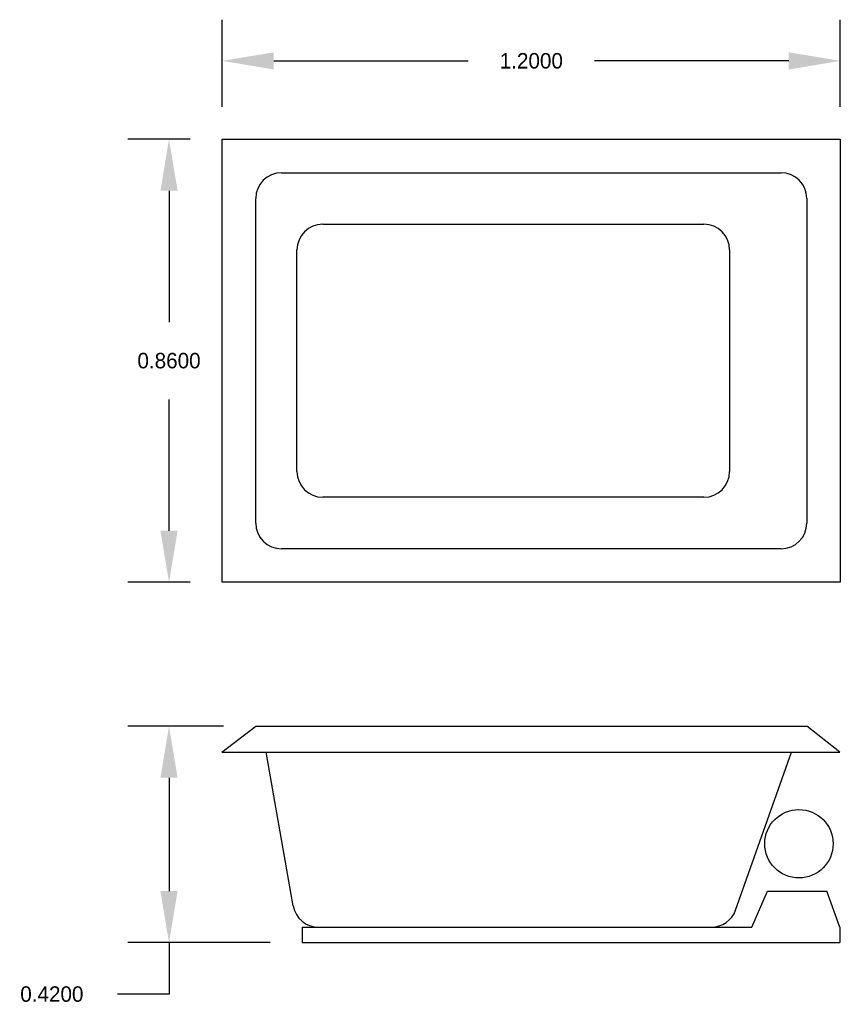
# Model space of a CAD drawing. Extents: x 6.82 to 8.42, y 14.6 to 16.51.
import ezdxf

# ---------------------------------------------------------------- set-up
doc = ezdxf.new("R2010")
doc.units = 0
doc.header["$MEASUREMENT"] = 0
doc.layers.get('0').update_dxf_attribs({"linetype": 'CONTINUOUS'})
doc.layers.get('DEFPOINTS').update_dxf_attribs({"linetype": 'CONTINUOUS'})
doc.dimstyles.get("Standard").update_dxf_attribs({"dimtxt": 0.18, "dimasz": 0.18, "dimexe": 0.18, "dimexo": 0.0625, "dimgap": 0.09, "dimtad": 0, "dimtih": 1, "dimtoh": 1, "dimdec": 4, "dimzin": 0, "dimdsep": 46, "dimtxsty": 'Standard', "dimcen": 0.09, "dimadec": 0, "dimazin": 0, "dimtfac": 1, "dimtdec": 4, "dimtofl": 0, "dimtmove": 0, "dimatfit": 3, "dimfxl": 0, "dimtolj": 1, "dimtzin": 0, "dimarcsym": 0})

# ---------------------------------------------------------------- blocks, each defined once
blk = doc.blocks.new('*D1')
at = {"color": 0, "linetype": 'ByBlock'}
for p, q in [((7.1542, 16.2792), (7.0332, 16.2792)), ((7.1132, 16.1792), (7.1132, 15.9242)), ((7.1132, 15.5192), (7.1132, 15.7742)), ((7.1542, 15.4192), (7.0332, 15.4192))]:
    blk.add_line(p, q, dxfattribs=at)
for points in [[(7.0965, 16.1792), (7.1299, 16.1792), (7.1132, 16.2792)], [(7.0965, 15.5192), (7.1299, 15.5192), (7.1132, 15.4192)]]:
    blk.add_solid(points, dxfattribs=at)
at = {"layer": 'DEFPOINTS', "color": 0, "linetype": 'ByBlock'}
for p in [(7.2167, 16.2792), (7.1132, 15.4192), (7.2167, 15.4192)]:
    blk.add_point(p, dxfattribs=at)
at = {"color": 0, "linetype": 'ByBlock', "insert": (7.1132, 15.8492), "char_height": 0.03, "attachment_point": 5}
blk.add_mtext('\\A1;0.8600', dxfattribs=at)
blk = doc.blocks.new('*D2')
at = {"color": 0, "linetype": 'ByBlock'}
for p, q in [((7.2192, 15.1396), (7.0332, 15.1396)), ((7.1132, 15.0396), (7.1132, 14.8196)), ((7.3093, 14.7196), (7.0332, 14.7196)), ((7.1132, 14.7196), (7.1132, 14.6196)), ((7.1132, 14.6196), (7.0132, 14.6196))]:
    blk.add_line(p, q, dxfattribs=at)
for points in [[(7.0965, 15.0396), (7.1299, 15.0396), (7.1132, 15.1396)], [(7.0965, 14.8196), (7.1299, 14.8196), (7.1132, 14.7196)]]:
    blk.add_solid(points, dxfattribs=at)
at = {"layer": 'DEFPOINTS', "color": 0, "linetype": 'ByBlock'}
for p in [(7.2817, 15.1396), (7.1132, 14.7196), (7.3718, 14.7196)]:
    blk.add_point(p, dxfattribs=at)
at = {"color": 0, "linetype": 'ByBlock', "insert": (6.8857, 14.6196), "char_height": 0.03, "attachment_point": 5}
blk.add_mtext('\\A1;0.4200', dxfattribs=at)
blk = doc.blocks.new('*D0')
at = {"color": 0, "linetype": 'ByBlock'}
for p, q in [((7.2167, 16.3417), (7.2167, 16.5112)), ((8.4167, 16.3417), (8.4167, 16.5112)), ((7.3167, 16.4312), (7.6942, 16.4312)), ((8.3167, 16.4312), (7.9392, 16.4312))]:
    blk.add_line(p, q, dxfattribs=at)
for points in [[(7.3167, 16.4478), (7.3167, 16.4145), (7.2167, 16.4312)], [(8.3167, 16.4478), (8.3167, 16.4145), (8.4167, 16.4312)]]:
    blk.add_solid(points, dxfattribs=at)
at = {"layer": 'DEFPOINTS', "color": 0, "linetype": 'ByBlock'}
for p in [(8.4167, 16.4312), (7.2167, 16.2792), (8.4167, 16.2792)]:
    blk.add_point(p, dxfattribs=at)
at = {"color": 0, "linetype": 'ByBlock', "insert": (7.8167, 16.4312), "char_height": 0.03, "attachment_point": 5}
blk.add_mtext('\\A1;1.2000', dxfattribs=at)

msp = doc.modelspace()

# ---------------------------------------------------------------- linework, layer by layer
for p, q in [((7.21669, 15.41918), (7.21669, 16.27918)), ((7.21669, 16.27918), (8.41669, 16.27918)), ((8.41669, 16.27918), (8.41669, 15.41918)), ((8.41669, 16.27918), (8.41669, 16.21418)), ((7.33169, 16.21418), (8.30169, 16.21418)), ((7.28169, 15.53418), (7.28169, 16.16418)), ((8.35169, 16.16418), (8.35169, 15.53418)), ((7.41169, 16.11418), (8.15169, 16.11418)), ((7.36169, 15.63418), (7.36169, 16.06418)), ((8.20169, 16.06418), (8.20169, 15.63418)), ((8.15169, 15.58418), (7.41169, 15.58418)), ((8.30169, 15.48418), (7.33169, 15.48418)), ((8.41669, 15.41918), (7.21669, 15.41918)), ((7.21562, 15.08961), (7.28169, 15.13961)), ((7.28169, 15.13961), (8.35169, 15.13961)), ((8.41562, 15.08961), (8.35169, 15.13961)), ((7.21562, 15.08961), (8.41562, 15.08961)), ((7.3544, 14.79092), (7.30169, 15.08961)), ((8.21346, 14.78297), (8.32169, 15.08961)), ((8.24501, 14.74961), (8.27501, 14.81961)), ((8.27501, 14.81961), (8.39062, 14.81961)), ((8.41562, 14.74961), (8.39062, 14.81961)), ((7.37184, 14.74961), (8.24501, 14.74961)), ((7.37184, 14.74961), (7.37184, 14.71961)), ((8.41562, 14.74961), (8.41562, 14.71961)), ((7.37184, 14.71961), (8.41562, 14.71961))]:
    msp.add_line(p, q)
msp.add_circle((8.33635, 14.91158), 0.06641)
for centre, start, end in [((7.33169, 16.16418), 90, 180), ((8.30169, 16.16418), 0, 90), ((7.41169, 16.06418), 90, 180), ((8.15169, 16.06418), 0, 90), ((7.41169, 15.63418), 180, 270), ((8.15169, 15.63418), 270, 0), ((7.33169, 15.53418), 180, 270), ((8.30169, 15.53418), 270, 0), ((7.40364, 14.79961), 190.00798, 270), ((8.16631, 14.79961), 270, 340.55997)]:
    msp.add_arc(centre, 0.05, start, end)

# ---------------------------------------------------------------- dimensions: what is measured, and where the dimension line sits
dim = msp.add_linear_dim(base=(8.41669, 16.43117), p1=(7.21669, 16.27918), p2=(8.41669, 16.27918), dimstyle='Standard', override={"dimtxt": 0.03, "dimasz": 0.1, "dimexe": 0.08, "dimgap": 0.06})
dim.commit()
dim.dimension.update_dxf_attribs({"geometry": '*D0', "text_midpoint": (7.81669, 16.43117)})
for base, p1, p2, picture, middle in [((7.11322, 15.41918), (7.21669, 16.27918), (7.21669, 15.41918), '*D1', (7.11322, 15.84918)), ((7.11322, 14.71961), (7.28169, 15.13961), (7.37184, 14.71961), '*D2', (6.88572, 14.61961))]:
    dim = msp.add_linear_dim(base=base, p1=p1, p2=p2, angle=90, dimstyle='Standard', override={"dimtxt": 0.03, "dimasz": 0.1, "dimexe": 0.08, "dimgap": 0.06})
    dim.commit()
    dim.dimension.update_dxf_attribs({"geometry": picture, "text_midpoint": middle})

doc.saveas('drawing.dxf')
